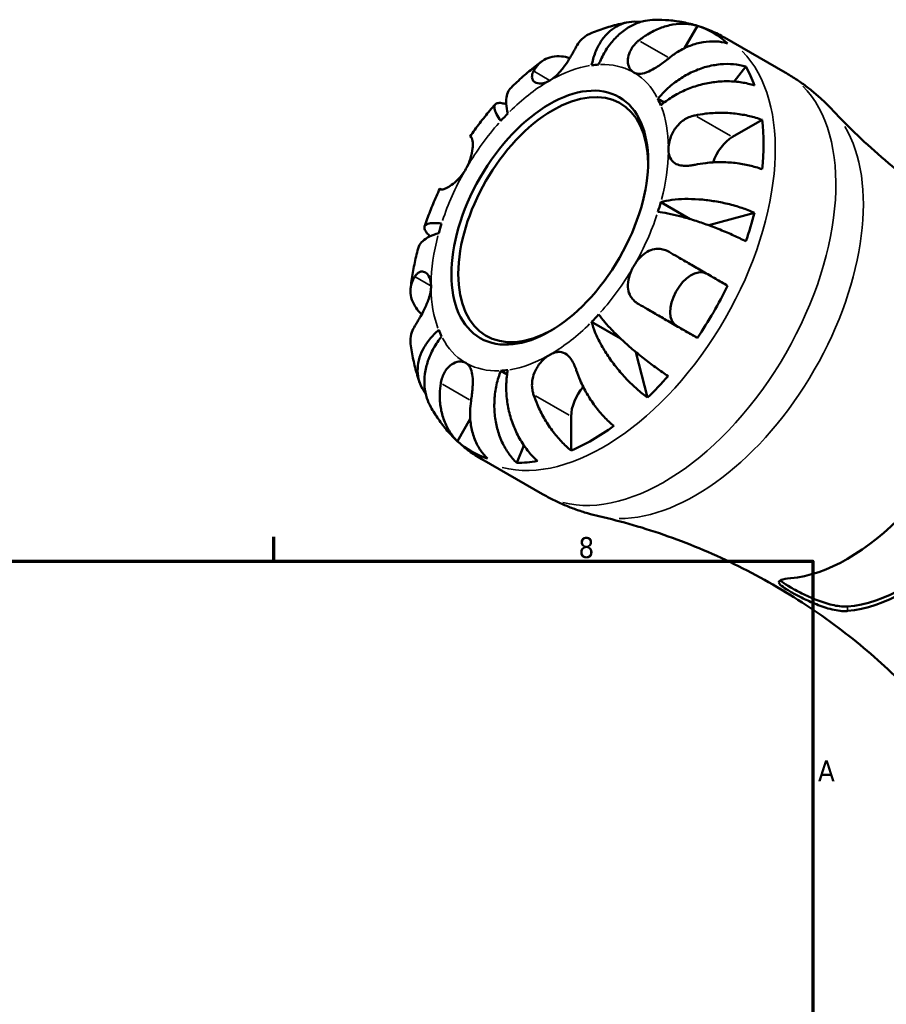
# Model space of a CAD drawing. Header units: millimetres. Extents: x -124 to 666, y 0 to 475.
# Tile 7 of 8: x 489 to 593, y 357 to 475. Entities that reach past the tile are written whole.
import ezdxf

# ---------------------------------------------------------------- set-up
doc = ezdxf.new("R2010")
doc.units = ezdxf.units.MM
for name, color, linetype, lineweight in [('Border (ISO)', 7, 'Continuous', 70), ('Visible (ISO)', 7, 'Continuous', 50), ('Visible Narrow (ISO)', 7, 'Continuous', 35)]:
    doc.layers.add(name, color=color, linetype=linetype, lineweight=lineweight)
doc.styles.add('Note Text (ISO)', font='tahoma.ttf')

# ---------------------------------------------------------------- blocks, each defined once
blk = doc.blocks.new('Borders Default Border')
at = {"layer": 'Border (ISO)'}
blk.add_line((519.75, 410), (519.75, 412.9), dxfattribs=at)
at = {"layer": 'Border (ISO)', "flags": 128}
blk.add_lwpolyline([(10, 10), (10, 410), (584, 410), (584, 10), (10, 10)], dxfattribs=at)
at = {"layer": 'Border (ISO)', "color": 232, "true_color": 0xca0064, "char_height": 2.5, "attachment_point": 7, "style": 'Note Text (ISO)'}
for s, insert in [('8', (556.06, 410.34)), ('A', (584.59, 383.75))]:
    blk.add_mtext(s, dxfattribs=dict(at, insert=insert))

msp = doc.modelspace()

# ---------------------------------------------------------------- linework, layer by layer
at = {"layer": 'Visible (ISO)'}
for p, q in [((568.682, 471.184), (570.223, 473.853)), ((573.471, 472.444), (580.696, 468.284)), ((574.597, 467.212), (576.007, 468.984)), ((565.521, 465.136), (566.272, 464.704)), ((574.414, 460.599), (577.945, 462.632)), ((565.868, 452.827), (569.377, 450.806)), ((571.583, 450.068), (577.02, 451.573)), ((557.627, 438.553), (561.064, 436.574)), ((570.223, 436.632), (567.727, 438.081)), ((564.285, 429.517), (562.889, 434.954)), ((546.808, 432.724), (547.557, 432.293)), ((541.63, 424.329), (543.157, 426.974)), ((555.181, 423.205), (555.181, 427.286)), ((548.722, 421.726), (549.547, 423.82)), ((544.528, 422.182), (551.752, 418.022))]:
    msp.add_line(p, q, dxfattribs=at)
for centre, major_axis, start_param, end_param in [((557.727, 448.046), (14.381, 24.973), 6.1560032, 6.4065), ((552.635, 450.978), (9.981, 17.332), 0.3587599, 0.4227708), ((557.727, 448.046), (14.381, 24.973), 5.8235409, 5.9535641), ((553.046, 450.742), (-7.985, -13.865), 2.372156, 7.0526219), ((552.635, 450.978), (9.981, 17.332), 5.8565471, 5.920558), ((552.635, 450.978), (9.981, 17.332), 1.1441581, 1.208169), ((557.727, 448.046), (-14.381, -24.973), 2.2290124, 2.4795092), ((574.414, 457.656), (1.797, 3.12), 0.7834645, 1.9182579), ((552.635, 450.978), (-9.981, -17.332), 1.9295562, 1.9935672), ((557.727, 448.046), (-14.381, -24.973), 1.8965501, 2.0265733), ((552.635, 450.978), (9.981, 17.332), 1.9295562, 1.9935672), ((569.527, 441.198), (-1.797, -3.12), 3.2058999, 6.2812516), ((557.727, 448.046), (-14.381, -24.973), 1.4436142, 1.694111), ((552.635, 450.978), (-9.981, -17.332), 1.1441581, 1.208169), ((552.635, 450.978), (-9.981, -17.332), 5.8565471, 5.920558), ((552.635, 450.978), (-9.981, -17.332), 0.3587599, 0.4227708), ((557.727, 448.046), (-14.381, -24.973), 1.1111519, 1.2411751), ((557.727, 428.752), (1.797, 3.12), 1.2267569, 2.3542608), ((557.727, 448.046), (-14.381, -24.973), 0.658216, 0.9087129), ((557.727, 448.046), (-14.381, -24.973), 6.1560032, 6.4065), ((557.727, 448.046), (-14.381, -24.973), 0.3257538, 0.455777), ((588.132, 430.537), (-12.346, -21.44), 0.3849737, 1.1819553), ((594.92, 426.628), (-12.045, -20.917), 0.3744235, 1.1925055), ((594.92, 426.628), (-12.346, -21.44), 0.3849737, 1.1819553)]:
    msp.add_ellipse(centre, major_axis=major_axis, ratio=0.5780931, start_param=start_param, end_param=end_param, dxfattribs=at)
msp.add_ellipse((552.635, 450.978), major_axis=(8.274, 14.368), ratio=0.5780931, dxfattribs=at)
for points, knots in [([(557.627, 469.151), (557.725, 469.65), (557.872, 470.173), (558.251, 471.144), (558.483, 471.592), (558.966, 472.34), (559.262, 472.708), (559.916, 473.336), (560.275, 473.596), (560.97, 473.981), (561.369, 474.14), (562.201, 474.333), (562.633, 474.367), (563.17, 474.342), (563.312, 474.329), (563.456, 474.31)], [4.0142513, 4.0142513, 4.0142513, 4.0142513, 4.1817861, 4.1817861, 4.3493209, 4.3493209, 4.5162129, 4.5162129, 4.683105, 4.683105, 4.8499282, 4.8499282, 5.0167515, 5.0167515, 5.0734986, 5.0734986, 5.0734986, 5.0734986]), ([(565.15, 474.579), (564.777, 474.575), (564.38, 474.534), (563.511, 474.348), (563.04, 474.181), (562.202, 473.783), (561.758, 473.515), (560.92, 472.868), (560.526, 472.491), (559.855, 471.725), (559.517, 471.266), (558.921, 470.274), (558.663, 469.741), (558.463, 469.232)], [0.36290026, 0.36290026, 0.36290026, 0.36290026, 0.49999979, 0.49999979, 0.66682306, 0.66682306, 0.83371509, 0.83371509, 1.00060713, 1.00060713, 1.16814194, 1.16814194, 1.33567675, 1.33567675, 1.33567675, 1.33567675]), ([(565.15, 474.579), (565.708, 474.584), (566.272, 474.563), (567.405, 474.463), (567.973, 474.384), (569.108, 474.165), (569.673, 474.024), (570.792, 473.68), (571.345, 473.476), (572.428, 473.006), (572.958, 472.74), (573.471, 472.444)], [0.45605904, 0.45605904, 0.45605904, 0.45605904, 0.52154012, 0.52154012, 0.5870212, 0.5870212, 0.65250229, 0.65250229, 0.71798337, 0.71798337, 0.78346445, 0.78346445, 0.78346445, 0.78346445]), ([(557.415, 472.908), (557.707, 473.031), (558.002, 473.148), (558.598, 473.37), (558.898, 473.475), (559.505, 473.673), (559.811, 473.765), (560.43, 473.937), (560.742, 474.016), (561.371, 474.16), (561.689, 474.225), (562.009, 474.282)], [0.13449766, 0.13449766, 0.13449766, 0.13449766, 0.17376263, 0.17376263, 0.2130276, 0.2130276, 0.25229257, 0.25229257, 0.29155754, 0.29155754, 0.33082251, 0.33082251, 0.33082251, 0.33082251]), ([(563.255, 472.104), (563.578, 472.365), (563.929, 472.616), (564.784, 473.141), (565.298, 473.391), (566.249, 473.755), (566.775, 473.904), (567.825, 474.08), (568.348, 474.106), (569.272, 474.059), (569.758, 473.984), (570.223, 473.853)], [4.42788405, 4.42788405, 4.42788405, 4.42788405, 4.5512464, 4.5512464, 4.71913293, 4.71913293, 4.88586959, 4.88586959, 5.05260626, 5.05260626, 5.21400469, 5.21400469, 5.21400469, 5.21400469]), ([(557.415, 472.908), (557.288, 472.854), (557.167, 472.794), (556.776, 472.565), (556.499, 472.338), (556.085, 471.855), (555.93, 471.624), (555.8, 471.381)], [0.59826566, 0.59826566, 0.59826566, 0.59826566, 0.66562485, 0.66562485, 0.83351137, 0.83351137, 0.95687373, 0.95687373, 0.95687373, 0.95687373]), ([(562.635, 468.299), (562.506, 468.374), (562.391, 468.473), (562.187, 468.724), (562.102, 468.877), (561.956, 469.294), (561.92, 469.574), (561.966, 470.154), (562.04, 470.447), (562.259, 470.94), (562.374, 471.138), (562.646, 471.514), (562.8, 471.69), (563.062, 471.942), (563.157, 472.025), (563.255, 472.104)], [0, 0, 0, 0, 0.07774953, 0.07774953, 0.16081914, 0.16081914, 0.27783798, 0.27783798, 0.3882896, 0.3882896, 0.46542959, 0.46542959, 0.54035429, 0.54035429, 0.57953204, 0.57953204, 0.57953204, 0.57953204]), ([(573.823, 471.763), (573.358, 471.895), (572.872, 471.97), (571.948, 472.017), (571.425, 471.991), (570.375, 471.815), (569.849, 471.666), (568.898, 471.302), (568.384, 471.052), (567.529, 470.527), (567.178, 470.276), (566.855, 470.015)], [0.17075309, 0.17075309, 0.17075309, 0.17075309, 0.33215152, 0.33215152, 0.49888818, 0.49888818, 0.66562485, 0.66562485, 0.83351137, 0.83351137, 0.95687373, 0.95687373, 0.95687373, 0.95687373]), ([(555.8, 471.381), (555.799, 471.379), (555.798, 471.377), (555.734, 471.256), (555.664, 471.127), (555.52, 470.866), (555.448, 470.737), (555.277, 470.436), (555.176, 470.262), (554.879, 469.771), (554.673, 469.448), (554.191, 468.768), (553.914, 468.421), (553.304, 467.793), (552.972, 467.523), (552.635, 467.329)], [-0.58332629, -0.58332629, -0.58332629, -0.58332629, -0.58206847, -0.58206847, -0.51861604, -0.51861604, -0.4628074, -0.4628074, -0.39473272, -0.39473272, -0.27692423, -0.27692423, -0.14288351, -0.14288351, 0, 0, 0, 0]), ([(550.709, 468.45), (550.837, 468.689), (550.99, 468.919), (551.401, 469.399), (551.676, 469.626), (552.231, 469.955), (552.562, 470.086), (553.275, 470.231), (553.657, 470.245), (554.327, 470.182), (554.669, 470.115), (555.022, 470.007)], [4.42789013, 4.42789013, 4.42789013, 4.42789013, 4.54980941, 4.54980941, 4.7172218, 4.7172218, 4.88443989, 4.88443989, 5.05165798, 5.05165798, 5.19279892, 5.19279892, 5.19279892, 5.19279892]), ([(566.855, 470.015), (566.75, 469.93), (566.644, 469.846), (566.341, 469.61), (566.142, 469.461), (565.73, 469.166), (565.518, 469.023), (565.013, 468.706), (564.726, 468.545), (564.098, 468.261), (563.771, 468.161), (563.155, 468.106), (562.873, 468.16), (562.635, 468.299)], [-0.58004807, -0.58004807, -0.58004807, -0.58004807, -0.5384523, -0.5384523, -0.46383793, -0.46383793, -0.3862639, -0.3862639, -0.27840269, -0.27840269, -0.14277912, -0.14277912, 0, 0, 0, 0]), ([(548.017, 466.473), (548.25, 466.701), (548.485, 466.926), (548.96, 467.368), (549.2, 467.586), (549.686, 468.013), (549.931, 468.224), (550.427, 468.636), (550.678, 468.839), (551.184, 469.236), (551.439, 469.43), (551.697, 469.621)], [5.94598306, 5.94598306, 5.94598306, 5.94598306, 5.98561931, 5.98561931, 6.02525556, 6.02525556, 6.06489181, 6.06489181, 6.10452805, 6.10452805, 6.1441643, 6.1441643, 6.1441643, 6.1441643]), ([(565.521, 465.136), (565.862, 465.564), (566.273, 466.009), (567.169, 466.828), (567.654, 467.202), (568.584, 467.819), (569.114, 468.118), (570.206, 468.617), (570.768, 468.818), (571.803, 469.1), (572.372, 469.209), (573.494, 469.315), (574.048, 469.313), (575.02, 469.222), (575.527, 469.129), (576.007, 468.984)], [4.0142509, 4.0142509, 4.0142509, 4.0142509, 4.1819549, 4.1819549, 4.3496588, 4.3496588, 4.5167189, 4.5167189, 4.6837789, 4.6837789, 4.8504333, 4.8504333, 5.0170876, 5.0170876, 5.1791816, 5.1791816, 5.1791816, 5.1791816]), ([(552.635, 467.329), (552.428, 467.21), (552.222, 467.12), (551.802, 466.998), (551.592, 466.971), (551.127, 466.996), (550.899, 467.085), (550.637, 467.334), (550.567, 467.46), (550.516, 467.699), (550.513, 467.798), (550.536, 467.999), (550.561, 468.098), (550.627, 468.282), (550.664, 468.365), (550.709, 468.45)], [0, 0, 0, 0, 0.08783311, 0.08783311, 0.18435408, 0.18435408, 0.32279749, 0.32279749, 0.41754463, 0.41754463, 0.47774931, 0.47774931, 0.53276241, 0.53276241, 0.57681269, 0.57681269, 0.57681269, 0.57681269]), ([(580.696, 468.284), (581.124, 468.038), (581.544, 467.778), (582.365, 467.236), (582.767, 466.953), (583.55, 466.366), (583.93, 466.062), (584.669, 465.435), (585.026, 465.113), (585.717, 464.454), (586.05, 464.116), (586.369, 463.773)], [0.78346445, 0.78346445, 0.78346445, 0.78346445, 0.8186127, 0.8186127, 0.85376094, 0.85376094, 0.88890918, 0.88890918, 0.92405742, 0.92405742, 0.95920566, 0.95920566, 0.95920566, 0.95920566]), ([(548.018, 466.473), (547.949, 466.406), (547.886, 466.332), (547.68, 466.04), (547.576, 465.782), (547.457, 465.244), (547.432, 464.915), (547.476, 464.187), (547.545, 463.788), (547.644, 463.403)], [0.76929191, 0.76929191, 0.76929191, 0.76929191, 0.83320875, 0.83320875, 1.00026882, 1.00026882, 1.16797277, 1.16797277, 1.33567673, 1.33567673, 1.33567673, 1.33567673]), ([(577.02, 466.739), (576.531, 466.904), (576.011, 467.027), (575.007, 467.187), (574.432, 467.237), (573.259, 467.244), (572.661, 467.2), (571.566, 467.049), (570.969, 466.927), (569.801, 466.596), (569.23, 466.387), (568.223, 465.943), (567.693, 465.666), (566.707, 465.047), (566.25, 464.703), (565.868, 464.369)], [0.1707461, 0.1707461, 0.1707461, 0.1707461, 0.33284, 0.33284, 0.4994944, 0.4994944, 0.6661487, 0.6661487, 0.8332087, 0.8332087, 1.0002688, 1.0002688, 1.1679728, 1.1679728, 1.3356767, 1.3356767, 1.3356767, 1.3356767]), ([(543.134, 460.659), (543.32, 460.927), (543.509, 461.193), (543.893, 461.719), (544.087, 461.98), (544.482, 462.496), (544.682, 462.752), (545.088, 463.258), (545.294, 463.508), (545.711, 464.003), (545.922, 464.247), (546.135, 464.489)], [5.64090934, 5.64090934, 5.64090934, 5.64090934, 5.67983084, 5.67983084, 5.71875234, 5.71875234, 5.75767384, 5.75767384, 5.79659533, 5.79659533, 5.83551683, 5.83551683, 5.83551683, 5.83551683]), ([(546.808, 462.521), (546.608, 462.799), (546.427, 463.08), (546.166, 463.579), (546.084, 463.796), (546.016, 464.136), (546.022, 464.29), (546.135, 464.519), (546.243, 464.593), (546.516, 464.665), (546.707, 464.669), (547.097, 464.607), (547.273, 464.565), (547.457, 464.508)], [4.0142509, 4.0142509, 4.0142509, 4.0142509, 4.18195485, 4.18195485, 4.34965881, 4.34965881, 4.51671888, 4.51671888, 4.68377895, 4.68377895, 4.85043327, 4.85043327, 4.9609653, 4.9609653, 4.9609653, 4.9609653]), ([(624.552, 441.786), (621.876, 442.396), (619.102, 443.193), (613.507, 445.181), (610.687, 446.373), (605.158, 449.124), (602.451, 450.683), (597.296, 454.084), (594.85, 455.925), (590.322, 459.766), (588.241, 461.765), (586.369, 463.773)], [0.60772325, 0.60772325, 0.60772325, 0.60772325, 0.67801973, 0.67801973, 0.74831621, 0.74831621, 0.8186127, 0.8186127, 0.88890918, 0.88890918, 0.95920566, 0.95920566, 0.95920566, 0.95920566]), ([(566.778, 459.122), (566.778, 459.351), (566.801, 459.593), (566.898, 460.112), (566.975, 460.387), (567.244, 461.079), (567.471, 461.482), (567.967, 462.092), (568.199, 462.315), (568.645, 462.649), (568.846, 462.771), (569.273, 462.978), (569.496, 463.061), (569.797, 463.142), (569.87, 463.159), (569.943, 463.174)], [-2.49913258, -2.49913258, -2.49913258, -2.49913258, -2.41505436, -2.41505436, -2.32384732, -2.32384732, -2.1841143, -2.1841143, -2.08674766, -2.08674766, -2.01440674, -2.01440674, -1.93994266, -1.93994266, -1.91637503, -1.91637503, -1.91637503, -1.91637503]), ([(569.943, 463.174), (570.346, 463.258), (570.779, 463.328), (571.816, 463.449), (572.427, 463.482), (573.543, 463.483), (574.15, 463.453), (575.339, 463.318), (575.921, 463.214), (576.932, 462.974), (577.455, 462.818), (577.945, 462.632)], [4.42788405, 4.42788405, 4.42788405, 4.42788405, 4.5512464, 4.5512464, 4.71913293, 4.71913293, 4.88586959, 4.88586959, 5.05260626, 5.05260626, 5.21400469, 5.21400469, 5.21400469, 5.21400469]), ([(543.255, 460.587), (543.276, 460.575), (543.296, 460.555), (543.348, 460.481), (543.378, 460.41), (543.427, 460.216), (543.445, 460.093), (543.468, 459.74), (543.464, 459.493), (543.397, 458.862), (543.32, 458.467), (543.06, 457.629), (542.873, 457.193), (542.635, 456.781)], [-0.58004807, -0.58004807, -0.58004807, -0.58004807, -0.5384523, -0.5384523, -0.46383793, -0.46383793, -0.3862639, -0.3862639, -0.27840269, -0.27840269, -0.14277912, -0.14277912, 0, 0, 0, 0]), ([(543.135, 460.659), (543.134, 460.659), (543.136, 460.658), (543.15, 460.649), (543.191, 460.625), (543.255, 460.587)], [0.80824622, 0.80824622, 0.80824622, 0.80824622, 0.83495179, 0.83495179, 0.95687108, 0.95687108, 0.95687108, 0.95687108]), ([(569.943, 457.288), (569.794, 457.257), (569.646, 457.231), (569.286, 457.182), (569.078, 457.164), (568.661, 457.158), (568.456, 457.171), (567.989, 457.249), (567.749, 457.333), (567.293, 457.613), (567.105, 457.828), (566.843, 458.387), (566.778, 458.733), (566.778, 459.122)], [-0.57647647, -0.57647647, -0.57647647, -0.57647647, -0.52968676, -0.52968676, -0.46054026, -0.46054026, -0.38562403, -0.38562403, -0.27730827, -0.27730827, -0.14258086, -0.14258086, 0, 0, 0, 0]), ([(542.635, 456.781), (542.506, 456.557), (542.363, 456.341), (542.045, 455.921), (541.869, 455.719), (541.436, 455.275), (541.176, 455.055), (540.697, 454.707), (540.481, 454.578), (540.164, 454.424), (540.05, 454.381), (539.861, 454.33), (539.786, 454.322), (539.699, 454.332), (539.675, 454.34), (539.655, 454.351)], [0, 0, 0, 0, 0.07774953, 0.07774953, 0.16081914, 0.16081914, 0.27783798, 0.27783798, 0.3882896, 0.3882896, 0.46542959, 0.46542959, 0.54035429, 0.54035429, 0.57953204, 0.57953204, 0.57953204, 0.57953204]), ([(577.945, 456.746), (577.455, 456.932), (576.932, 457.088), (575.921, 457.328), (575.339, 457.432), (574.15, 457.566), (573.543, 457.597), (572.427, 457.595), (571.816, 457.563), (570.779, 457.442), (570.346, 457.371), (569.943, 457.288)], [0.17075309, 0.17075309, 0.17075309, 0.17075309, 0.33215152, 0.33215152, 0.49888818, 0.49888818, 0.66562485, 0.66562485, 0.83351137, 0.83351137, 0.95687373, 0.95687373, 0.95687373, 0.95687373]), ([(537.717, 449.909), (537.82, 450.215), (537.926, 450.52), (538.147, 451.129), (538.261, 451.432), (538.496, 452.037), (538.617, 452.338), (538.867, 452.938), (538.996, 453.237), (539.26, 453.832), (539.395, 454.129), (539.534, 454.424)], [5.16004184, 5.16004184, 5.16004184, 5.16004184, 5.19896426, 5.19896426, 5.23788668, 5.23788668, 5.27680911, 5.27680911, 5.31573153, 5.31573153, 5.35465395, 5.35465395, 5.35465395, 5.35465395]), ([(539.655, 454.351), (539.59, 454.39), (539.549, 454.414), (539.522, 454.432), (539.563, 454.409), (539.659, 454.355), (539.675, 454.346), (539.694, 454.335)], [4.42788405, 4.42788405, 4.42788405, 4.42788405, 4.5512464, 4.5512464, 4.71913293, 4.71913293, 4.74980601, 4.74980601, 4.74980601, 4.74980601]), ([(565.868, 452.827), (566.25, 452.933), (566.707, 453.027), (567.693, 453.157), (568.223, 453.193), (569.23, 453.215), (569.801, 453.203), (570.969, 453.12), (571.566, 453.05), (572.661, 452.879), (573.259, 452.763), (574.432, 452.48), (575.007, 452.315), (576.011, 451.982), (576.531, 451.786), (577.02, 451.573)], [4.0142509, 4.0142509, 4.0142509, 4.0142509, 4.1819549, 4.1819549, 4.3496588, 4.3496588, 4.5167189, 4.5167189, 4.6837789, 4.6837789, 4.8504333, 4.8504333, 5.0170876, 5.0170876, 5.1791816, 5.1791816, 5.1791816, 5.1791816]), ([(576.007, 448.162), (575.527, 448.404), (575.02, 448.645), (574.048, 449.084), (573.494, 449.322), (572.372, 449.775), (571.803, 449.991), (570.768, 450.361), (570.206, 450.55), (569.114, 450.889), (568.584, 451.039), (567.654, 451.279), (567.169, 451.391), (566.273, 451.564), (565.862, 451.625), (565.521, 451.661)], [0.1707461, 0.1707461, 0.1707461, 0.1707461, 0.33284, 0.33284, 0.4994944, 0.4994944, 0.6661487, 0.6661487, 0.8332087, 0.8332087, 1.0002688, 1.0002688, 1.1679728, 1.1679728, 1.3356767, 1.3356767, 1.3356767, 1.3356767]), ([(538.379, 448.754), (538.233, 448.888), (538.102, 449.022), (537.849, 449.331), (537.757, 449.497), (537.682, 449.766), (537.692, 449.895), (537.832, 450.104), (537.961, 450.184), (538.288, 450.291), (538.516, 450.328), (539.077, 450.348), (539.409, 450.331), (539.75, 450.295)], [0.3858829, 0.3858829, 0.3858829, 0.3858829, 0.49999979, 0.49999979, 0.66682306, 0.66682306, 0.83371509, 0.83371509, 1.00060713, 1.00060713, 1.16814194, 1.16814194, 1.33567675, 1.33567675, 1.33567675, 1.33567675]), ([(539.403, 449.129), (539.021, 449.023), (538.642, 448.885), (537.99, 448.562), (537.719, 448.376), (537.314, 448.007), (537.144, 447.79), (536.995, 447.469), (536.963, 447.379), (536.94, 447.288)], [4.0142509, 4.0142509, 4.0142509, 4.0142509, 4.18195485, 4.18195485, 4.34965881, 4.34965881, 4.51671888, 4.51671888, 4.57987548, 4.57987548, 4.57987548, 4.57987548]), ([(536.051, 442.527), (536.087, 442.846), (536.128, 443.164), (536.219, 443.801), (536.27, 444.119), (536.379, 444.755), (536.439, 445.072), (536.567, 445.707), (536.635, 446.024), (536.781, 446.656), (536.858, 446.972), (536.94, 447.288)], [4.85146325, 4.85146325, 4.85146325, 4.85146325, 4.89109308, 4.89109308, 4.93072292, 4.93072292, 4.97035276, 4.97035276, 5.0099826, 5.0099826, 5.04961244, 5.04961244, 5.04961244, 5.04961244]), ([(562.635, 445.175), (562.765, 445.399), (562.908, 445.615), (563.228, 446.034), (563.406, 446.235), (563.861, 446.666), (564.146, 446.872), (564.733, 447.158), (565.028, 447.241), (565.538, 447.283), (565.749, 447.271), (566.16, 447.194), (566.36, 447.131), (566.656, 446.999), (566.757, 446.948), (566.855, 446.891)], [0, 0, 0, 0, 0.07774953, 0.07774953, 0.16081914, 0.16081914, 0.27783798, 0.27783798, 0.3882896, 0.3882896, 0.46542959, 0.46542959, 0.54035429, 0.54035429, 0.57953204, 0.57953204, 0.57953204, 0.57953204]), ([(566.855, 446.891), (567.174, 446.706), (567.522, 446.505), (568.371, 446.015), (568.882, 445.719), (569.833, 445.17), (570.361, 444.865), (571.413, 444.257), (571.938, 443.954), (572.866, 443.419), (573.355, 443.137), (573.823, 442.867)], [4.42789013, 4.42789013, 4.42789013, 4.42789013, 4.54980941, 4.54980941, 4.7172218, 4.7172218, 4.88443989, 4.88443989, 5.05165798, 5.05165798, 5.21398971, 5.21398971, 5.21398971, 5.21398971]), ([(563.255, 440.656), (563.15, 440.716), (563.05, 440.782), (562.785, 440.979), (562.632, 441.12), (562.363, 441.441), (562.248, 441.62), (562.037, 442.081), (561.965, 442.372), (561.917, 443.07), (561.969, 443.478), (562.208, 444.328), (562.398, 444.763), (562.635, 445.175)], [-0.58004807, -0.58004807, -0.58004807, -0.58004807, -0.5384523, -0.5384523, -0.46383793, -0.46383793, -0.3862639, -0.3862639, -0.27840269, -0.27840269, -0.14277912, -0.14277912, 0, 0, 0, 0]), ([(537.384, 439.459), (537.116, 439.708), (536.888, 439.967), (536.498, 440.512), (536.317, 440.847), (536.084, 441.532), (536.03, 441.881), (536.033, 442.524), (536.09, 442.876), (536.3, 443.473), (536.422, 443.722), (536.567, 443.955)], [0.19206451, 0.19206451, 0.19206451, 0.19206451, 0.33215152, 0.33215152, 0.49888818, 0.49888818, 0.66562485, 0.66562485, 0.83351137, 0.83351137, 0.95687373, 0.95687373, 0.95687373, 0.95687373]), ([(536.567, 443.955), (536.621, 444.04), (536.677, 444.118), (536.826, 444.29), (536.92, 444.373), (537.127, 444.501), (537.239, 444.541), (537.516, 444.572), (537.68, 444.532), (538.02, 444.319), (538.184, 444.117), (538.426, 443.57), (538.493, 443.223), (538.493, 442.834)], [-0.57647647, -0.57647647, -0.57647647, -0.57647647, -0.52968676, -0.52968676, -0.46054026, -0.46054026, -0.38562403, -0.38562403, -0.27730827, -0.27730827, -0.14258086, -0.14258086, 0, 0, 0, 0]), ([(538.493, 442.834), (538.493, 442.605), (538.47, 442.363), (538.376, 441.843), (538.302, 441.565), (538.064, 440.856), (537.878, 440.429), (537.533, 439.732), (537.386, 439.46), (537.136, 439.014), (537.032, 438.835), (536.831, 438.498), (536.736, 438.341), (536.62, 438.154), (536.593, 438.11), (536.567, 438.068)], [-2.49913258, -2.49913258, -2.49913258, -2.49913258, -2.41505436, -2.41505436, -2.32384732, -2.32384732, -2.1841143, -2.1841143, -2.08674766, -2.08674766, -2.01440674, -2.01440674, -1.93994266, -1.93994266, -1.91637503, -1.91637503, -1.91637503, -1.91637503]), ([(570.223, 436.632), (569.758, 436.9), (569.272, 437.18), (568.348, 437.713), (567.825, 438.015), (566.775, 438.621), (566.249, 438.925), (565.298, 439.475), (564.784, 439.771), (563.929, 440.266), (563.578, 440.469), (563.255, 440.656)], [0.17075309, 0.17075309, 0.17075309, 0.17075309, 0.33215152, 0.33215152, 0.49888818, 0.49888818, 0.66562485, 0.66562485, 0.83351137, 0.83351137, 0.95687373, 0.95687373, 0.95687373, 0.95687373]), ([(558.463, 439.435), (558.663, 439.157), (558.921, 438.832), (559.517, 438.141), (559.855, 437.775), (560.526, 437.089), (560.92, 436.705), (561.758, 435.929), (562.202, 435.536), (563.04, 434.824), (563.511, 434.439), (564.465, 433.693), (564.949, 433.332), (565.817, 432.71), (566.28, 432.391), (566.731, 432.097)], [4.0142513, 4.0142513, 4.0142513, 4.0142513, 4.1817861, 4.1817861, 4.3493209, 4.3493209, 4.5162129, 4.5162129, 4.683105, 4.683105, 4.8499282, 4.8499282, 5.0167515, 5.0167515, 5.1791755, 5.1791755, 5.1791755, 5.1791755]), ([(536.567, 438.068), (536.422, 437.836), (536.3, 437.587), (536.09, 436.989), (536.033, 436.637), (536.031, 436.19), (536.039, 436.06), (536.056, 435.928)], [4.42788405, 4.42788405, 4.42788405, 4.42788405, 4.5512464, 4.5512464, 4.71913293, 4.71913293, 4.78439088, 4.78439088, 4.78439088, 4.78439088]), ([(564.285, 429.517), (563.856, 429.833), (563.426, 430.185), (562.636, 430.887), (562.205, 431.302), (561.373, 432.176), (560.974, 432.636), (560.279, 433.499), (559.919, 433.982), (559.264, 434.953), (558.968, 435.441), (558.484, 436.326), (558.252, 436.803), (557.872, 437.725), (557.726, 438.168), (557.627, 438.553)], [0.1707461, 0.1707461, 0.1707461, 0.1707461, 0.33284, 0.33284, 0.4994944, 0.4994944, 0.6661487, 0.6661487, 0.8332087, 0.8332087, 1.0002688, 1.0002688, 1.1679728, 1.1679728, 1.3356767, 1.3356767, 1.3356767, 1.3356767]), ([(537.848, 429.997), (537.764, 430.106), (537.688, 430.214), (537.401, 430.658), (537.214, 431.048), (536.963, 431.861), (536.9, 432.286), (536.883, 433.077), (536.928, 433.517), (537.144, 434.397), (537.314, 434.836), (537.719, 435.627), (537.99, 436.052), (538.642, 436.865), (539.021, 437.253), (539.403, 437.588)], [0.2794445, 0.2794445, 0.2794445, 0.2794445, 0.33284, 0.33284, 0.4994944, 0.4994944, 0.6661487, 0.6661487, 0.8332087, 0.8332087, 1.0002688, 1.0002688, 1.1679728, 1.1679728, 1.3356767, 1.3356767, 1.3356767, 1.3356767]), ([(539.75, 436.82), (539.409, 436.393), (539.077, 435.903), (538.516, 434.892), (538.288, 434.37), (537.961, 433.408), (537.832, 432.879), (537.692, 431.832), (537.682, 431.314), (537.757, 430.39), (537.849, 429.9), (538.12, 429.066), (538.277, 428.713), (538.455, 428.395)], [4.01425128, 4.01425128, 4.01425128, 4.01425128, 4.1817861, 4.1817861, 4.34932091, 4.34932091, 4.51621294, 4.51621294, 4.68310497, 4.68310497, 4.84992824, 4.84992824, 4.98325404, 4.98325404, 4.98325404, 4.98325404]), ([(537.152, 431.263), (537.042, 431.569), (536.941, 431.876), (536.752, 432.493), (536.666, 432.803), (536.507, 433.424), (536.434, 433.736), (536.303, 434.36), (536.245, 434.673), (536.14, 435.3), (536.095, 435.614), (536.055, 435.928)], [4.38151969, 4.38151969, 4.38151969, 4.38151969, 4.4207795, 4.4207795, 4.4600393, 4.4600393, 4.49929911, 4.49929911, 4.53855891, 4.53855891, 4.57781872, 4.57781872, 4.57781872, 4.57781872]), ([(550.709, 429.861), (550.662, 430.006), (550.622, 430.153), (550.547, 430.526), (550.522, 430.753), (550.514, 431.23), (550.535, 431.478), (550.646, 432.081), (550.762, 432.426), (551.116, 433.156), (551.372, 433.521), (551.965, 434.166), (552.299, 434.434), (552.635, 434.627)], [-0.57647647, -0.57647647, -0.57647647, -0.57647647, -0.52968676, -0.52968676, -0.46054026, -0.46054026, -0.38562403, -0.38562403, -0.27730827, -0.27730827, -0.14258086, -0.14258086, 0, 0, 0, 0]), ([(552.635, 434.627), (552.834, 434.741), (553.031, 434.828), (553.434, 434.948), (553.638, 434.976), (554.133, 434.95), (554.409, 434.847), (554.84, 434.522), (555.003, 434.348), (555.264, 433.983), (555.367, 433.81), (555.56, 433.428), (555.648, 433.221), (555.753, 432.934), (555.777, 432.864), (555.8, 432.793)], [-2.49913258, -2.49913258, -2.49913258, -2.49913258, -2.41505436, -2.41505436, -2.32384732, -2.32384732, -2.1841143, -2.1841143, -2.08674766, -2.08674766, -2.01440674, -2.01440674, -1.93994266, -1.93994266, -1.91637503, -1.91637503, -1.91637503, -1.91637503]), ([(539.655, 431.228), (539.676, 431.36), (539.702, 431.491), (539.792, 431.849), (539.868, 432.069), (540.06, 432.491), (540.176, 432.689), (540.491, 433.116), (540.703, 433.32), (541.215, 433.671), (541.518, 433.785), (542.114, 433.851), (542.398, 433.796), (542.635, 433.658)], [-0.58004807, -0.58004807, -0.58004807, -0.58004807, -0.5384523, -0.5384523, -0.46383793, -0.46383793, -0.3862639, -0.3862639, -0.27840269, -0.27840269, -0.14277912, -0.14277912, 0, 0, 0, 0]), ([(542.635, 433.658), (542.765, 433.582), (542.88, 433.483), (543.086, 433.231), (543.173, 433.076), (543.341, 432.647), (543.402, 432.352), (543.464, 431.71), (543.468, 431.372), (543.444, 430.768), (543.425, 430.514), (543.375, 430.01), (543.345, 429.762), (543.293, 429.39), (543.275, 429.263), (543.255, 429.139)], [0, 0, 0, 0, 0.07774953, 0.07774953, 0.16081914, 0.16081914, 0.27783798, 0.27783798, 0.3882896, 0.3882896, 0.46542959, 0.46542959, 0.54035429, 0.54035429, 0.57953204, 0.57953204, 0.57953204, 0.57953204]), ([(548.722, 421.726), (548.356, 422.068), (548.021, 422.46), (547.456, 423.255), (547.177, 423.732), (546.707, 424.756), (546.516, 425.302), (546.243, 426.34), (546.135, 426.926), (546.022, 428.121), (546.016, 428.729), (546.084, 429.843), (546.166, 430.45), (546.427, 431.636), (546.608, 432.215), (546.808, 432.724)], [0.1707461, 0.1707461, 0.1707461, 0.1707461, 0.33284, 0.33284, 0.4994944, 0.4994944, 0.6661487, 0.6661487, 0.8332087, 0.8332087, 1.0002688, 1.0002688, 1.1679728, 1.1679728, 1.3356767, 1.3356767, 1.3356767, 1.3356767]), ([(547.644, 432.805), (547.545, 432.306), (547.476, 431.738), (547.432, 430.573), (547.457, 429.976), (547.576, 428.881), (547.68, 428.282), (547.978, 427.105), (548.171, 426.526), (548.587, 425.503), (548.849, 424.964), (549.441, 423.952), (549.772, 423.479), (550.414, 422.692), (550.781, 422.303), (551.168, 421.963)], [4.0142509, 4.0142509, 4.0142509, 4.0142509, 4.1819549, 4.1819549, 4.3496588, 4.3496588, 4.5167189, 4.5167189, 4.6837789, 4.6837789, 4.8504333, 4.8504333, 5.0170876, 5.0170876, 5.1791816, 5.1791816, 5.1791816, 5.1791816]), ([(555.8, 432.793), (555.93, 432.402), (556.085, 431.991), (556.499, 431.032), (556.776, 430.486), (557.332, 429.52), (557.662, 429.009), (558.374, 428.047), (558.755, 427.595), (559.469, 426.841), (559.866, 426.467), (560.272, 426.136)], [4.42788405, 4.42788405, 4.42788405, 4.42788405, 4.5512464, 4.5512464, 4.71913293, 4.71913293, 4.88586959, 4.88586959, 5.05260626, 5.05260626, 5.21400469, 5.21400469, 5.21400469, 5.21400469]), ([(541.63, 424.329), (541.283, 424.665), (540.975, 425.048), (540.471, 425.823), (540.232, 426.288), (539.858, 427.283), (539.724, 427.812), (539.563, 428.817), (539.522, 429.386), (539.549, 430.388), (539.59, 430.818), (539.655, 431.228)], [0.17075309, 0.17075309, 0.17075309, 0.17075309, 0.33215152, 0.33215152, 0.49888818, 0.49888818, 0.66562485, 0.66562485, 0.83351137, 0.83351137, 0.95687373, 0.95687373, 0.95687373, 0.95687373]), ([(555.181, 423.205), (554.772, 423.537), (554.373, 423.913), (553.657, 424.672), (553.275, 425.125), (552.562, 426.091), (552.231, 426.603), (551.676, 427.571), (551.401, 428.115), (550.99, 429.069), (550.837, 429.474), (550.709, 429.861)], [0.1707715, 0.1707715, 0.1707715, 0.1707715, 0.33310322, 0.33310322, 0.50032131, 0.50032131, 0.6675394, 0.6675394, 0.83495179, 0.83495179, 0.95687108, 0.95687108, 0.95687108, 0.95687108]), ([(543.255, 429.139), (543.191, 428.733), (543.15, 428.308), (543.122, 427.313), (543.161, 426.745), (543.32, 425.739), (543.454, 425.208), (543.827, 424.209), (544.066, 423.742), (544.572, 422.963), (544.881, 422.578), (545.23, 422.24)], [4.42789013, 4.42789013, 4.42789013, 4.42789013, 4.54980941, 4.54980941, 4.7172218, 4.7172218, 4.88443989, 4.88443989, 5.05165798, 5.05165798, 5.21398971, 5.21398971, 5.21398971, 5.21398971]), ([(544.528, 422.182), (544.008, 422.481), (543.506, 422.81), (542.546, 423.521), (542.087, 423.902), (541.22, 424.709), (540.811, 425.134), (540.047, 426.017), (539.691, 426.476), (539.033, 427.419), (538.731, 427.903), (538.455, 428.395)], [3.92505711, 3.92505711, 3.92505711, 3.92505711, 3.99132044, 3.99132044, 4.05758377, 4.05758377, 4.1238471, 4.1238471, 4.19011043, 4.19011043, 4.25637376, 4.25637376, 4.25637376, 4.25637376]), ([(558.501, 415.379), (558.044, 415.483), (557.585, 415.602), (556.668, 415.868), (556.21, 416.016), (555.297, 416.34), (554.843, 416.516), (553.943, 416.899), (553.496, 417.104), (552.615, 417.543), (552.18, 417.776), (551.752, 418.022)], [3.74931591, 3.74931591, 3.74931591, 3.74931591, 3.78446415, 3.78446415, 3.81961239, 3.81961239, 3.85476063, 3.85476063, 3.88990887, 3.88990887, 3.92505711, 3.92505711, 3.92505711, 3.92505711]), ([(558.501, 415.379), (561.177, 414.768), (563.95, 413.972), (569.545, 411.984), (572.366, 410.792), (577.895, 408.041), (580.602, 406.482), (585.756, 403.081), (588.203, 401.239), (592.731, 397.398), (594.812, 395.399), (596.683, 393.391)], [3.74931591, 3.74931591, 3.74931591, 3.74931591, 3.81961239, 3.81961239, 3.88990887, 3.88990887, 3.96020535, 3.96020535, 4.03050183, 4.03050183, 4.10079831, 4.10079831, 4.10079831, 4.10079831]), ([(588.132, 404.077), (587.986, 404.064), (587.83, 404.06), (587.105, 404.078), (586.459, 404.196), (585.183, 404.565), (584.557, 404.797), (583.431, 405.281), (582.931, 405.519), (582.026, 405.981), (581.628, 406.197), (580.932, 406.601), (580.648, 406.781), (580.161, 407.135), (580.005, 407.29), (579.896, 407.573), (579.991, 407.688), (580.457, 407.87), (580.826, 407.939), (581.326, 407.984), (581.335, 407.985), (581.344, 407.986)], [-1.8271116, -1.8271116, -1.8271116, -1.8271116, -1.7595155, -1.7595155, -1.5257686, -1.5257686, -1.3212436, -1.3212436, -1.1555367, -1.1555367, -1.0043491, -1.0043491, -0.8531188, -0.8531188, -0.6628724, -0.6628724, -0.4323104, -0.4323104, -0.2042159, -0.2042159, -0.2001624, -0.2001624, -0.2001624, -0.2001624]), ([(588.132, 404.613), (587.685, 404.58), (587.124, 404.627), (585.901, 404.883), (585.239, 405.089), (584.054, 405.538), (583.449, 405.801), (582.308, 406.351), (581.773, 406.635), (580.915, 407.129), (580.553, 407.362), (580.235, 407.616), (580.169, 407.675), (580.116, 407.729)], [0.7435186, 0.7435186, 0.7435186, 0.7435186, 0.9503548, 0.9503548, 1.1571909, 1.1571909, 1.3393532, 1.3393532, 1.5215154, 1.5215154, 1.7036776, 1.7036776, 1.7632494, 1.7632494, 1.7632494, 1.7632494])]:
    msp.add_open_spline(points, degree=3, knots=knots, dxfattribs=at)
at = {"layer": 'Visible Narrow (ISO)'}
for p, q in [((563.435, 472), (566.686, 470.128)), ((550.806, 468.394), (552.549, 467.39)), ((570.166, 463.046), (574.191, 460.728)), ((536.663, 443.899), (538.397, 442.901)), ((563.478, 440.527), (567.503, 438.209)), ((539.835, 431.124), (543.077, 429.257)), ((550.933, 429.733), (554.957, 427.415)), ((588.132, 404.104), (588.132, 404.587))]:
    msp.add_line(p, q, dxfattribs=at)
for centre, major_axis, start_param, end_param in [((558.999, 447.313), (14.472, 25.131), 3.2986723, 6.1261057), ((552.635, 450.978), (9.981, 17.332), 0.4408055, 0.7654298), ((552.635, 450.978), (9.981, 17.332), 0.016101, 0.3407252), ((552.635, 450.978), (9.981, 17.332), 5.9385927, 6.2632169), ((552.635, 450.978), (9.981, 17.332), 0.8014991, 1.1261234), ((566.224, 443.153), (14.472, 25.131), 3.2986723, 6.1261057), ((552.635, 450.978), (-9.981, -17.332), 2.3722955, 2.6969197), ((552.635, 450.978), (9.981, 17.332), 1.2262037, 1.5508279), ((569.951, 441.006), (-14.152, -24.576), 0.3152467, 2.8263459), ((552.635, 450.978), (-9.981, -17.332), 2.0116018, 2.3362261), ((552.635, 450.978), (9.981, 17.332), 1.5868973, 1.9115216), ((552.635, 450.978), (-9.981, -17.332), 1.5868973, 1.9115216), ((552.635, 450.978), (9.981, 17.332), 2.0116018, 2.3362261), ((552.635, 450.978), (-9.981, -17.332), 1.2262037, 1.5508279), ((552.635, 450.978), (9.981, 17.332), 2.3722955, 2.6969197), ((552.635, 450.978), (-9.981, -17.332), 0.8014991, 1.1261234), ((552.635, 450.978), (-9.981, -17.332), 5.9385927, 6.2632169), ((552.635, 450.978), (-9.981, -17.332), 0.4408055, 0.7654298), ((552.635, 450.978), (-9.981, -17.332), 0.016101, 0.3407252)]:
    msp.add_ellipse(centre, major_axis=major_axis, ratio=0.5780931, start_param=start_param, end_param=end_param, dxfattribs=at)

# ---------------------------------------------------------------- block references
msp.add_blockref('Borders Default Border', (0, 0))

doc.saveas('drawing.dxf')
